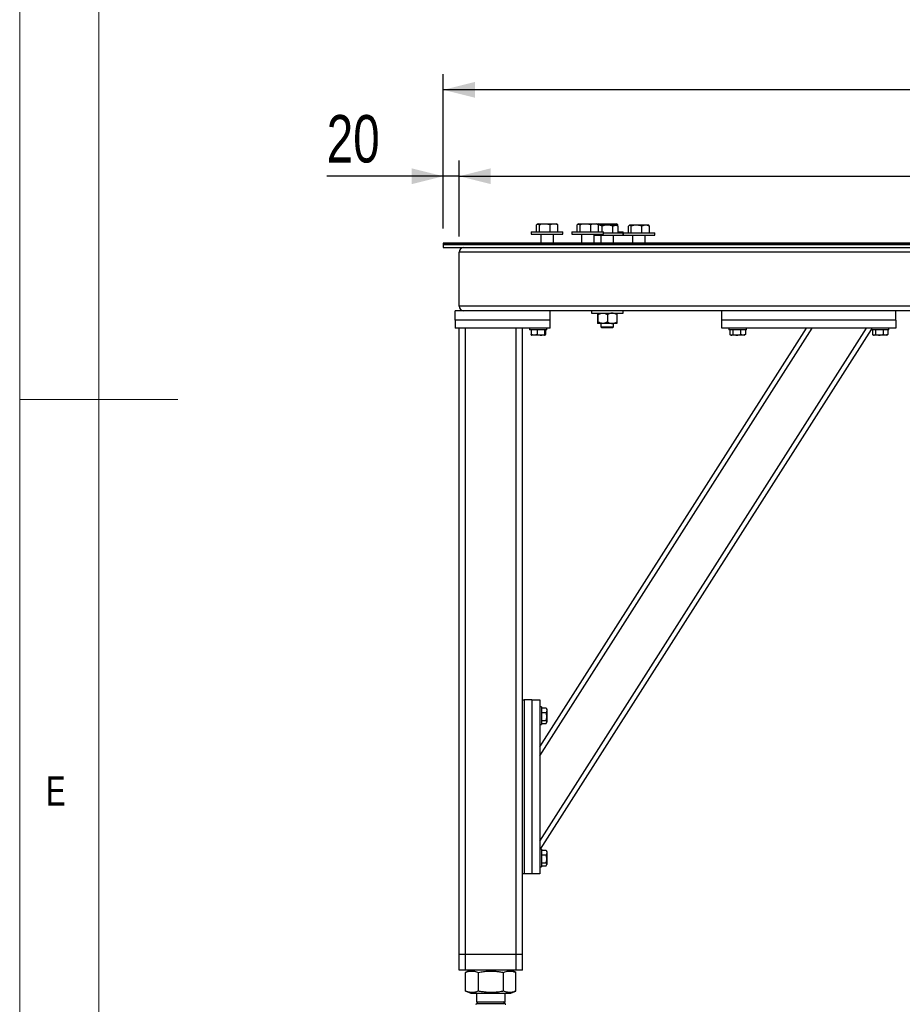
# Model space of a CAD drawing. Header units: millimetres. Extents: x 5 to 589, y 5 to 415.
# Tile 3 of 115: x 5 to 61, y 172 to 234. Entities that reach past the tile are written whole.
import ezdxf

# ---------------------------------------------------------------- set-up
doc = ezdxf.new("R2010")
doc.units = ezdxf.units.MM
doc.layers.add('COTES', color=1, linetype='Continuous')
doc.layers.add('NOTES', color=6, linetype='Continuous')
doc.layers.add('TRAIT-FORT', color=4, linetype='Continuous', lineweight=25)
doc.styles.add('SLDTEXTSTYLE0', font='TXT', dxfattribs={"width": 0.75})
doc.dimstyles.new('SLDDIMSTYLE0', dxfattribs={"dimtxt": 3, "dimasz": 2, "dimexe": 0, "dimexo": 0.0625, "dimgap": 0.75, "dimtad": 1, "dimlfac": 20, "dimrnd": 1e-09, "dimzin": 12, "dimdsep": 46, "dimtxsty": 'SLDTEXTSTYLE0', "dimsah": 1, "dimcen": 0.09, "dimadec": 0, "dimazin": 3, "dimtfac": 1, "dimtofl": 0, "dimtmove": 0, "dimatfit": 3, "dimfxl": 1, "dimfrac": 2, "dimtolj": 1, "dimtzin": 12, "dimarcsym": 0})
doc.dimstyles.new('SLDDIMSTYLE1', dxfattribs={"dimtxt": 3, "dimasz": 2, "dimexe": 0, "dimexo": 0.0625, "dimgap": 0.75, "dimtad": 1, "dimlfac": 20, "dimrnd": 1e-09, "dimzin": 12, "dimdsep": 46, "dimtxsty": 'SLDTEXTSTYLE0', "dimsah": 1, "dimcen": 0.09, "dimadec": 0, "dimazin": 3, "dimtfac": 1, "dimtmove": 0, "dimatfit": 0, "dimfxl": 1, "dimfrac": 2, "dimtolj": 1, "dimtzin": 12, "dimarcsym": 0})

# ---------------------------------------------------------------- blocks, each defined once
blk = doc.blocks.new('_D_2')
at = {"layer": 'COTES', "color": 1, "transparency": 16777216}
for p, q in [((31.77, 220.802), (31.77, 225.109)), ((32.77, 220.302), (32.77, 225.109)), ((31.77, 224.109), (24.403, 224.109)), ((32.77, 224.109), (31.77, 224.109)), ((32.77, 224.109), (35.77, 224.109))]:
    blk.add_line(p, q, dxfattribs=at)
for points in [[(31.77, 224.109), (29.77, 224.609), (29.77, 223.609)], [(32.77, 224.109), (34.77, 223.609), (34.77, 224.609)]]:
    blk.add_solid(points, dxfattribs=at)
at = {"layer": 'COTES', "color": 1, "transparency": 16777216, "insert": (24.403, 227.976), "char_height": 3, "attachment_point": 1, "style": 'SLDTEXTSTYLE0'}
blk.add_mtext('20', dxfattribs=at)
blk = doc.blocks.new('_D_3')
at = {"layer": 'COTES', "color": 1, "transparency": 16777216}
for p, q in [((32.77, 220.302), (32.77, 225.109)), ((367.02, 220.302), (367.02, 225.109)), ((32.77, 224.109), (367.02, 224.109))]:
    blk.add_line(p, q, dxfattribs=at)
for points in [[(32.77, 224.109), (34.77, 223.609), (34.77, 224.609)], [(367.02, 224.109), (365.02, 224.609), (365.02, 223.609)]]:
    blk.add_solid(points, dxfattribs=at)
at = {"layer": 'COTES', "color": 1, "transparency": 16777216, "char_height": 3, "attachment_point": 1, "style": 'SLDTEXTSTYLE0'}
for s, insert in [('6685', (188.643, 227.976)), ('Cadre', (198.635, 227.976))]:
    blk.add_mtext(s, dxfattribs=dict(at, insert=insert))
blk = doc.blocks.new('_D_5')
at = {"layer": 'COTES', "color": 1, "transparency": 16777216}
for p, q in [((31.77, 220.802), (31.77, 230.57)), ((368.52, 220.602), (368.52, 230.57)), ((368.52, 229.57), (31.77, 229.57))]:
    blk.add_line(p, q, dxfattribs=at)
for points in [[(31.77, 229.57), (33.77, 229.07), (33.77, 230.07)], [(368.52, 229.57), (366.52, 230.07), (366.52, 229.07)]]:
    blk.add_solid(points, dxfattribs=at)
at = {"layer": 'COTES', "color": 1, "transparency": 16777216, "char_height": 3, "attachment_point": 1, "style": 'SLDTEXTSTYLE0'}
for s, insert in [('6735', (190.518, 233.437)), ('Toles', (200.51, 233.437))]:
    blk.add_mtext(s, dxfattribs=dict(at, insert=insert))

msp = doc.modelspace()

# ---------------------------------------------------------------- linework, layer by layer
at = {"color": 7, "linetype": 'Continuous', "lineweight": 18}
for p, q in [((5, 415), (5, 5)), ((10, 410), (10, 10)), ((5, 210), (15, 210))]:
    msp.add_line(p, q, dxfattribs=at)
at = {"layer": 'TRAIT-FORT', "color": 4, "linetype": 'Continuous', "lineweight": 25}
for p, q in [((37.66128, 220.60158), (37.66128, 221.03067)), ((37.76256, 221.10157), (37.70925, 221.07082)), ((37.76256, 221.10157), (38.19143, 221.10157)), ((37.84839, 220.60158), (37.84839, 221.03067)), ((38.19143, 221.10157), (38.90249, 221.10157)), ((38.51968, 220.60158), (38.51968, 221.03067)), ((38.9558, 221.07082), (38.90249, 221.10157)), ((39.00377, 221.03067), (38.9557, 221.07065)), ((39.00377, 220.60158), (39.00377, 221.03067)), ((40.22514, 220.60158), (40.22514, 221.03067)), ((40.32642, 221.10157), (40.27311, 221.07082)), ((40.32642, 221.10157), (40.75529, 221.10157)), ((40.41225, 220.60158), (40.41225, 221.03067)), ((40.75529, 221.10157), (41.46634, 221.10157)), ((41.08354, 220.60158), (41.08354, 221.03067)), ((41.51966, 221.07082), (41.46634, 221.10157)), ((41.55723, 221.10157), (41.51184, 221.07535)), ((41.56762, 221.03067), (41.51956, 221.07065)), ((41.55723, 221.10157), (41.98619, 221.10157)), ((41.56762, 220.60158), (41.56762, 221.03067)), ((41.56762, 221.02657), (41.64258, 221.02657)), ((41.64258, 221.02657), (42.69725, 221.02657)), ((41.64306, 221.02657), (41.64306, 221.03067)), ((41.98619, 221.10157), (42.69725, 221.10157)), ((42.31435, 221.02657), (42.31435, 221.03067)), ((42.75047, 221.07082), (42.69725, 221.10157)), ((42.80874, 220.96217), (42.69725, 221.02657)), ((42.79853, 221.03067), (42.75037, 221.07065)), ((42.79853, 220.9681), (42.79853, 221.03067)), ((43.56481, 221.02657), (43.5115, 220.99583)), ((43.56481, 221.02657), (43.99377, 221.02657)), ((43.99377, 221.02657), (44.70483, 221.02657)), ((44.75805, 220.99583), (44.70483, 221.02657)), ((37.33255, 220.60158), (37.33255, 220.45157)), ((37.33255, 220.60158), (38.17865, 220.60158)), ((37.33255, 220.45157), (38.17865, 220.45157)), ((37.9325, 220.45157), (37.9325, 219.87658)), ((38.17865, 220.60158), (39.3325, 220.60158)), ((38.17865, 220.45157), (39.3325, 220.45157)), ((38.73254, 219.87658), (38.73254, 220.45157)), ((39.3325, 220.45157), (39.3325, 220.60158)), ((39.89641, 220.60158), (39.89641, 220.45157)), ((39.89641, 220.60158), (40.74251, 220.60158)), ((39.89641, 220.45157), (40.74251, 220.45157)), ((40.49636, 220.45157), (40.49636, 219.87658)), ((40.74251, 220.60158), (41.89636, 220.60158)), ((40.74251, 220.45157), (41.89636, 220.45157)), ((41.2964, 219.87658), (41.2964, 220.45157)), ((41.79946, 220.60158), (41.79946, 220.95566)), ((41.89636, 220.45157), (41.89636, 220.60158)), ((41.89636, 220.52658), (43.12726, 220.52658)), ((42.49202, 220.52658), (42.49202, 220.95566)), ((42.8197, 220.52658), (42.8197, 220.95566)), ((42.8197, 220.60158), (43.12726, 220.60158)), ((43.12726, 220.52658), (43.12726, 220.60158)), ((43.12726, 220.37659), (43.12726, 220.52658)), ((43.1348, 220.52658), (43.1348, 220.37659)), ((43.1348, 220.52658), (43.9809, 220.52658)), ((43.46353, 220.52658), (43.46353, 220.95566)), ((43.65064, 220.52658), (43.65064, 220.95566)), ((43.9809, 220.52658), (45.13484, 220.52658)), ((44.32193, 220.52658), (44.32193, 220.95566)), ((44.80611, 220.95566), (44.75795, 220.99564)), ((44.80611, 220.52658), (44.80611, 220.95566)), ((45.13484, 220.37659), (45.13484, 220.52658)), ((31.77024, 219.87658), (31.77024, 219.80157)), ((94.77025, 219.87658), (31.77024, 219.87658)), ((31.77024, 219.80157), (94.77025, 219.80157)), ((90.5203, 219.80157), (31.77024, 219.80157)), ((31.77024, 219.80157), (31.77024, 219.60159)), ((41.2964, 220.37659), (43.12726, 220.37659)), ((41.72727, 220.37659), (41.72727, 219.87658)), ((42.52721, 219.87658), (42.52721, 220.37659)), ((43.1348, 220.37659), (43.9809, 220.37659)), ((43.73485, 220.37659), (43.73485, 219.87658)), ((43.9809, 220.37659), (45.13484, 220.37659)), ((44.53479, 219.87658), (44.53479, 220.37659)), ((31.77024, 219.60159), (90.5203, 219.60159)), ((32.77027, 215.90157), (32.77027, 219.30158)), ((89.52028, 219.30158), (32.77027, 219.30158)), ((32.52031, 215.00158), (32.52031, 215.60159)), ((38.52025, 215.60159), (32.52031, 215.60159)), ((89.52028, 215.90157), (32.77027, 215.90157)), ((49.3703, 215.60159), (38.52025, 215.60159)), ((38.52025, 215.00158), (38.52025, 215.60159)), ((41.12722, 215.60159), (41.12722, 215.45158)), ((41.12722, 215.45158), (41.33121, 215.45158)), ((41.33121, 215.45158), (43.12726, 215.45158)), ((43.12726, 215.45158), (43.12726, 215.60159)), ((49.3703, 215.00158), (49.3703, 215.60159)), ((60.37027, 215.60159), (49.3703, 215.60159)), ((85.77024, 215.60159), (60.37027, 215.60159)), ((60.37027, 215.00158), (60.37027, 215.60159)), ((32.52031, 215.00158), (32.52031, 214.50157)), ((38.52025, 215.00158), (32.52031, 215.00158)), ((38.52025, 214.50157), (38.52025, 215.00158)), ((41.51679, 215.35876), (41.51679, 214.89439)), ((41.84343, 214.80158), (41.52748, 214.80158)), ((41.53825, 215.35876), (41.53825, 214.89439)), ((41.72727, 214.80158), (41.72727, 214.58159)), ((42.4431, 214.80158), (41.84343, 214.80158)), ((42.1486, 215.35876), (42.1486, 214.89439)), ((42.72691, 214.80158), (42.4431, 214.80158)), ((42.52721, 214.58159), (42.52721, 214.80158)), ((42.73759, 215.35876), (42.73759, 214.89439)), ((49.3703, 214.50157), (49.3703, 215.00158)), ((60.37027, 215.00158), (49.3703, 215.00158)), ((60.37027, 215.00158), (60.37027, 214.50157)), ((38.52025, 214.50157), (32.52031, 214.50157)), ((32.77027, 174.90158), (32.77027, 214.50157)), ((33.17024, 174.90158), (33.17024, 214.50157)), ((36.37029, 174.90158), (36.37029, 214.50157)), ((36.77026, 191.00158), (36.77026, 214.50157)), ((37.2203, 214.50157), (37.2203, 214.40158)), ((37.26226, 214.40158), (37.2203, 214.40158)), ((38.32027, 214.40158), (37.26226, 214.40158)), ((37.31824, 214.40158), (37.31824, 214.10182)), ((37.70963, 214.40158), (37.70963, 214.10182)), ((37.87023, 182.06036), (58.5147, 214.50157)), ((37.87023, 187.462), (55.07728, 214.50157)), ((37.87023, 188.02078), (54.72165, 214.50157)), ((37.90208, 181.55158), (58.82026, 214.42301)), ((38.16167, 214.40158), (38.16167, 214.10182)), ((38.22233, 214.40158), (38.22233, 214.10182)), ((38.32027, 214.40158), (38.32027, 214.50157)), ((41.72727, 214.58159), (41.7822, 214.52658)), ((41.72727, 214.58159), (41.78716, 214.58159)), ((41.83389, 214.52658), (41.7822, 214.52658)), ((41.78716, 214.58159), (42.52721, 214.58159)), ((42.47228, 214.52658), (41.83389, 214.52658)), ((42.47228, 214.52658), (42.52721, 214.58159)), ((60.37027, 214.50157), (49.3703, 214.50157)), ((49.82025, 214.50157), (49.82025, 214.40158)), ((50.5809, 214.40158), (49.82025, 214.40158)), ((49.88328, 214.40158), (49.88328, 214.10182)), ((50.0743, 214.40158), (50.0743, 214.10182)), ((50.56125, 214.40158), (50.56125, 214.10182)), ((50.92031, 214.40158), (50.5809, 214.40158)), ((50.85727, 214.40158), (50.85727, 214.10182)), ((50.92031, 214.40158), (50.92031, 214.50157)), ((58.82026, 214.50157), (58.82026, 214.40158)), ((59.58091, 214.40158), (58.82026, 214.40158)), ((58.8833, 214.40158), (58.8833, 214.10182)), ((59.07432, 214.40158), (59.07432, 214.10182)), ((59.56127, 214.40158), (59.56127, 214.10182)), ((59.92023, 214.40158), (59.58091, 214.40158)), ((59.85729, 214.40158), (59.85729, 214.10182)), ((59.92023, 214.40158), (59.92023, 214.50157)), ((37.34199, 214.06574), (37.3665, 214.05158)), ((38.17397, 214.05158), (37.3665, 214.05158)), ((38.17397, 214.05158), (38.19858, 214.06574)), ((49.90798, 214.08539), (49.96654, 214.05158)), ((50.32045, 214.05158), (49.96654, 214.05158)), ((50.77402, 214.05158), (50.32045, 214.05158)), ((50.77402, 214.05158), (50.83257, 214.08539)), ((50.85727, 214.10182), (50.83162, 214.08703)), ((58.9079, 214.08539), (58.96655, 214.05158)), ((59.32037, 214.05158), (58.96655, 214.05158)), ((59.77403, 214.05158), (59.32037, 214.05158)), ((59.77403, 214.05158), (59.83259, 214.08539)), ((59.85729, 214.10182), (59.83163, 214.08703)), ((36.77026, 180.00157), (36.77026, 191.00158)), ((36.77026, 191.00158), (36.8703, 191.00158)), ((36.8703, 191.00158), (36.8703, 180.00157)), ((37.37022, 191.00158), (36.8703, 191.00158)), ((37.37022, 191.00158), (37.87023, 191.00158)), ((37.37022, 191.00158), (37.37022, 180.00157)), ((37.87023, 191.00158), (37.87023, 180.00157)), ((37.97027, 190.55157), (37.87023, 190.55157)), ((37.97027, 190.55157), (37.97027, 190.21225)), ((37.97027, 190.48858), (38.27001, 190.48858)), ((37.97027, 190.21225), (37.97027, 189.45158)), ((37.97027, 190.19258), (38.27001, 190.19258)), ((38.27001, 190.48858), (38.28479, 190.46297)), ((38.32027, 190.40532), (38.28641, 190.4639)), ((38.32027, 190.40532), (38.32027, 189.95171)), ((38.32027, 189.95171), (38.32027, 189.59782)), ((37.87023, 189.45158), (37.97027, 189.45158)), ((37.97027, 189.70559), (38.27001, 189.70559)), ((37.97027, 189.51459), (38.27001, 189.51459)), ((38.28641, 189.53924), (38.32027, 189.59782)), ((37.97027, 181.55158), (37.87023, 181.55158)), ((37.97027, 181.55158), (37.97027, 181.21226)), ((37.97027, 181.48856), (38.27001, 181.48856)), ((37.97027, 181.21226), (37.97027, 180.45159)), ((37.97027, 181.19259), (38.27001, 181.19259)), ((38.27001, 181.48856), (38.28479, 181.46296)), ((38.32027, 181.40533), (38.28641, 181.46391)), ((38.32027, 181.40533), (38.32027, 180.95172)), ((37.97027, 180.7056), (38.27001, 180.7056)), ((38.28641, 180.53925), (38.32027, 180.59783)), ((38.32027, 180.95172), (38.32027, 180.59783)), ((36.77026, 174.90158), (36.77026, 180.00157)), ((36.8703, 180.00157), (36.77026, 180.00157)), ((37.37022, 180.00157), (36.8703, 180.00157)), ((37.87023, 180.00157), (37.37022, 180.00157)), ((37.87023, 180.45159), (37.97027, 180.45159)), ((37.97027, 180.51458), (38.27001, 180.51458)), ((33.17024, 174.90158), (32.77027, 174.90158)), ((32.77027, 173.90158), (32.77027, 174.90158)), ((36.37029, 174.90158), (33.17024, 174.90158)), ((33.17024, 173.90158), (33.17024, 174.90158)), ((36.77026, 174.90158), (36.37029, 174.90158)), ((36.37029, 173.90158), (36.37029, 174.90158)), ((36.77026, 173.90158), (36.77026, 174.90158)), ((33.17024, 173.90158), (32.77027, 173.90158)), ((36.37029, 173.90158), (33.17024, 173.90158)), ((33.19475, 173.7741), (33.18263, 173.76976)), ((33.18263, 172.58339), (33.18263, 173.76976)), ((33.50879, 173.90158), (33.19341, 173.77417)), ((33.99307, 172.58339), (33.99307, 173.76976)), ((35.58074, 172.58339), (35.58074, 173.76976)), ((36.34712, 173.77417), (36.03174, 173.90158)), ((36.35789, 172.58339), (36.35789, 173.76976)), ((36.77026, 173.90158), (36.37029, 173.90158)), ((33.18263, 172.58339), (33.19475, 172.57924)), ((33.19341, 172.57898), (33.50879, 172.45157)), ((33.50879, 172.45157), (34.15281, 172.45157)), ((33.87023, 172.45157), (33.87023, 171.90983)), ((34.15281, 172.45157), (36.03174, 172.45157)), ((35.67029, 171.90983), (35.67029, 172.45157)), ((36.03174, 172.45157), (36.34712, 172.57898)), ((33.97848, 171.90983), (33.87023, 171.80157)), ((33.87023, 171.90983), (35.67029, 171.90983)), ((35.67029, 171.80157), (35.56205, 171.90983)), ((33.87023, 171.80157), (35.67029, 171.80157))]:
    msp.add_line(p, q, dxfattribs=at)
for centre, radius, start, end in [((33.07027, 219.30158), 0.3, 90, 180), ((33.07027, 215.90158), 0.3, 180, 270), ((33.82027, 171.80158), 0.05, 270, 360), ((35.72027, 171.80158), 0.05, 180, 270)]:
    msp.add_arc(centre, radius, start, end, dxfattribs=at)
for points, knots in [([(37.66128, 221.03067), (37.67752, 221.04615), (37.71036, 221.07745), (37.75906, 221.0889), (37.80546, 221.07208), (37.834, 221.04455), (37.84839, 221.03067)], [0, 0, 0, 0, 0.264571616, 0.534861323, 0.765351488, 1, 1, 1, 1]), ([(38.51968, 221.03067), (38.47747, 221.04223), (38.39267, 221.06545), (38.24866, 221.08591), (38.08792, 221.08456), (37.95012, 221.05959), (37.87091, 221.03707), (37.84839, 221.03067)], [0, 0, 0, 0, 0.19229515, 0.38631886, 0.6382417, 0.8971777, 1, 1, 1, 1]), ([(39.00377, 221.03067), (38.96178, 221.04615), (38.87688, 221.07745), (38.75093, 221.08891), (38.63062, 221.07205), (38.5569, 221.04455), (38.51968, 221.03067)], [0, 0, 0, 0, 0.26462306, 0.53501694, 0.76525976, 1, 1, 1, 1]), ([(40.22514, 221.03067), (40.24138, 221.04615), (40.27422, 221.07744), (40.32288, 221.08891), (40.36935, 221.07206), (40.39786, 221.04455), (40.41225, 221.03067)], [0, 0, 0, 0, 0.26464042, 0.53500042, 0.76529046, 1, 1, 1, 1]), ([(41.08354, 221.03067), (41.04132, 221.04223), (40.95653, 221.06545), (40.81256, 221.08592), (40.65184, 221.08458), (40.51399, 221.05954), (40.43479, 221.03707), (40.41225, 221.03067)], [0, 0, 0, 0, 0.19223022, 0.38612405, 0.6381788, 0.89698571, 1, 1, 1, 1]), ([(41.56762, 221.03067), (41.52561, 221.04615), (41.44062, 221.07747), (41.31494, 221.0889), (41.19452, 221.07207), (41.12075, 221.04455), (41.08354, 221.03067)], [0, 0, 0, 0, 0.264482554, 0.535025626, 0.765405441, 1, 1, 1, 1]), ([(41.5146, 221.07375), (41.52844, 221.07894), (41.55678, 221.08958), (41.60033, 221.07159), (41.62873, 221.04439), (41.64306, 221.03067)], [0, 0, 0, 0, 0.32094165, 0.65729654, 1, 1, 1, 1]), ([(41.79946, 220.95566), (41.77655, 220.96715), (41.73048, 220.99025), (41.65285, 221.01175), (41.59823, 221.00728), (41.56762, 221.00477)], [0, 0, 0, 0, 0.30316981, 0.60957595, 1, 1, 1, 1]), ([(42.31435, 221.03067), (42.27217, 221.04223), (42.18738, 221.06547), (42.0434, 221.08591), (41.88265, 221.08458), (41.7448, 221.05954), (41.66561, 221.03707), (41.64306, 221.03067)], [0, 0, 0, 0, 0.19210202, 0.3861256, 0.63817972, 0.89698597, 1, 1, 1, 1]), ([(42.49202, 220.95566), (42.43191, 220.97114), (42.31039, 221.00244), (42.13035, 221.0139), (41.95824, 220.99706), (41.85271, 220.96954), (41.79946, 220.95566)], [0, 0, 0, 0, 0.26460724, 0.53492231, 0.76531127, 1, 1, 1, 1]), ([(42.79853, 221.03067), (42.75649, 221.04615), (42.6715, 221.07745), (42.54563, 221.0889), (42.4254, 221.07209), (42.35158, 221.04455), (42.31435, 221.03067)], [0, 0, 0, 0, 0.26455078, 0.53487519, 0.76542701, 1, 1, 1, 1]), ([(42.49202, 220.95566), (42.52045, 220.97115), (42.57789, 221.00244), (42.66321, 221.01378), (42.74062, 220.99822), (42.78683, 220.973), (42.80826, 220.96131)], [0, 0, 0, 0, 0.274476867, 0.554491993, 0.793453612, 1, 1, 1, 1]), ([(43.46353, 220.95566), (43.47977, 220.97114), (43.51261, 221.00244), (43.56131, 221.0139), (43.60771, 220.99707), (43.63625, 220.96955), (43.65064, 220.95566)], [0, 0, 0, 0, 0.264571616, 0.534861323, 0.765351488, 1, 1, 1, 1]), ([(44.32193, 220.95566), (44.27975, 220.96722), (44.19499, 220.99046), (44.05098, 221.0109), (43.89023, 221.00956), (43.75242, 220.98459), (43.67319, 220.96207), (43.65064, 220.95566)], [0, 0, 0, 0, 0.19216665, 0.38618952, 0.63824271, 0.89704233, 1, 1, 1, 1]), ([(44.80611, 220.95566), (44.76408, 220.97114), (44.67913, 221.00243), (44.55328, 221.0139), (44.43286, 220.99705), (44.35914, 220.96954), (44.32193, 220.95566)], [0, 0, 0, 0, 0.26469112, 0.53496545, 0.76528141, 1, 1, 1, 1]), ([(41.52748, 215.45158), (41.52561, 215.44621), (41.5219, 215.43556), (41.51849, 215.38422), (41.51679, 215.35876)], [0, 0, 0, 0, 0.50403962, 1, 1, 1, 1]), ([(41.53825, 215.35876), (41.53676, 215.38044), (41.53373, 215.42455), (41.53023, 215.44965), (41.52796, 215.45124), (41.52748, 215.45158)], [0, 0, 0, 0, 0.43259675, 0.88003313, 1, 1, 1, 1]), ([(41.53825, 215.35876), (41.58004, 215.38044), (41.66504, 215.42454), (41.77042, 215.44967), (41.83064, 215.45124), (41.84343, 215.45158)], [0, 0, 0, 0, 0.43238254, 0.87948779, 1, 1, 1, 1]), ([(41.84343, 215.45158), (41.8971, 215.44621), (42.00359, 215.43556), (42.10053, 215.38422), (42.1486, 215.35876)], [0, 0, 0, 0, 0.50404326, 1, 1, 1, 1]), ([(42.4431, 215.45158), (42.41131, 215.44948), (42.34676, 215.44523), (42.24738, 215.41234), (42.18312, 215.37749), (42.1486, 215.35876)], [0, 0, 0, 0, 0.30997757, 0.62930001, 1, 1, 1, 1]), ([(42.73759, 215.35876), (42.71588, 215.37092), (42.66156, 215.40134), (42.56864, 215.43759), (42.49052, 215.45106), (42.44815, 215.45152), (42.4431, 215.45158)], [0, 0, 0, 0, 0.23459535, 0.58705783, 0.9507277, 1, 1, 1, 1]), ([(42.72691, 215.45158), (42.72883, 215.44621), (42.73263, 215.43556), (42.73595, 215.38422), (42.73759, 215.35876)], [0, 0, 0, 0, 0.50404742, 1, 1, 1, 1]), ([(41.51679, 214.89439), (41.51827, 214.87271), (41.52128, 214.82861), (41.52493, 214.80348), (41.52703, 214.80191), (41.52748, 214.80158)], [0, 0, 0, 0, 0.432372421, 0.879576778, 1, 1, 1, 1]), ([(41.52748, 214.80158), (41.52938, 214.80695), (41.53317, 214.81762), (41.53657, 214.86893), (41.53825, 214.89439)], [0, 0, 0, 0, 0.50378452, 1, 1, 1, 1]), ([(41.84343, 214.80158), (41.78972, 214.80694), (41.6832, 214.81757), (41.58629, 214.86893), (41.53825, 214.89439)], [0, 0, 0, 0, 0.50426639, 1, 1, 1, 1]), ([(42.1486, 214.89439), (42.10682, 214.87271), (42.02182, 214.82861), (41.91643, 214.80348), (41.85621, 214.80191), (41.84343, 214.80158)], [0, 0, 0, 0, 0.43238254, 0.87948779, 1, 1, 1, 1]), ([(42.1486, 214.89439), (42.18312, 214.87567), (42.24654, 214.84128), (42.34589, 214.80819), (42.41041, 214.8038), (42.4431, 214.80158)], [0, 0, 0, 0, 0.37068567, 0.68111231, 1, 1, 1, 1]), ([(42.4431, 214.80158), (42.44815, 214.80163), (42.4893, 214.80208), (42.56749, 214.81526), (42.66045, 214.85118), (42.71588, 214.88223), (42.73759, 214.89439)], [0, 0, 0, 0, 0.04927243, 0.40106487, 0.765404, 1, 1, 1, 1]), ([(42.73759, 214.89439), (42.73617, 214.87271), (42.73327, 214.8286), (42.72945, 214.80349), (42.72736, 214.80191), (42.72691, 214.80158)], [0, 0, 0, 0, 0.432364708, 0.879576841, 1, 1, 1, 1]), ([(37.34208, 214.06689), (37.34142, 214.06689), (37.33542, 214.06692), (37.32737, 214.08171), (37.32027, 214.09735), (37.31824, 214.10182)], [0, 0, 0, 0, 0.08216455, 0.73791721, 1, 1, 1, 1]), ([(37.70963, 214.10182), (37.67565, 214.09084), (37.60693, 214.06865), (37.50524, 214.06058), (37.40796, 214.07243), (37.34832, 214.09197), (37.31824, 214.10182)], [0, 0, 0, 0, 0.26457876, 0.53503823, 0.76555379, 1, 1, 1, 1]), ([(37.70963, 214.10182), (37.74888, 214.09084), (37.82823, 214.06867), (37.94575, 214.06057), (38.05805, 214.07245), (38.12692, 214.09197), (38.16167, 214.10182)], [0, 0, 0, 0, 0.26468071, 0.53501476, 0.76534866, 1, 1, 1, 1]), ([(38.22233, 214.10182), (38.21463, 214.08662), (38.2019, 214.06148), (38.18328, 214.06386), (38.17097, 214.08126), (38.16374, 214.09725), (38.16167, 214.10182)], [0, 0, 0, 0, 0.38529404, 0.63753195, 0.89647626, 1, 1, 1, 1]), ([(49.88328, 214.10182), (49.89984, 214.09084), (49.93334, 214.06864), (49.98308, 214.06057), (50.03046, 214.07247), (50.05959, 214.09197), (50.0743, 214.10182)], [0, 0, 0, 0, 0.264316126, 0.534879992, 0.765122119, 1, 1, 1, 1]), ([(50.0743, 214.10182), (50.13625, 214.08662), (50.23872, 214.06148), (50.38733, 214.06385), (50.48733, 214.08127), (50.54482, 214.09725), (50.56125, 214.10182)], [0, 0, 0, 0, 0.38549908, 0.63772523, 0.89649426, 1, 1, 1, 1]), ([(50.85727, 214.10182), (50.83158, 214.09085), (50.77969, 214.06868), (50.7027, 214.06057), (50.62911, 214.07246), (50.58402, 214.09197), (50.56125, 214.10182)], [0, 0, 0, 0, 0.26478347, 0.5349168, 0.76523056, 1, 1, 1, 1]), ([(58.8833, 214.10182), (58.89986, 214.09084), (58.93338, 214.06864), (58.98295, 214.06057), (59.0305, 214.07246), (59.05962, 214.09197), (59.07432, 214.10182)], [0, 0, 0, 0, 0.26431618, 0.53480571, 0.76512207, 1, 1, 1, 1]), ([(59.07432, 214.10182), (59.13626, 214.08662), (59.23873, 214.06148), (59.38735, 214.06385), (59.48734, 214.08127), (59.54484, 214.09725), (59.56127, 214.10182)], [0, 0, 0, 0, 0.38549908, 0.63772523, 0.89649426, 1, 1, 1, 1]), ([(59.85729, 214.10182), (59.8316, 214.09085), (59.7797, 214.06868), (59.70272, 214.06057), (59.62913, 214.07246), (59.58403, 214.09197), (59.56127, 214.10182)], [0, 0, 0, 0, 0.26478347, 0.5349168, 0.76523056, 1, 1, 1, 1]), ([(38.27001, 190.48858), (38.28099, 190.46289), (38.30319, 190.411), (38.31124, 190.33398), (38.2994, 190.26042), (38.27987, 190.21534), (38.27001, 190.19258)], [0, 0, 0, 0, 0.26479782, 0.53496076, 0.76524442, 1, 1, 1, 1]), ([(38.27001, 189.70559), (38.28519, 189.76755), (38.31029, 189.87002), (38.30801, 190.01865), (38.29061, 190.11866), (38.27459, 190.17616), (38.27001, 190.19258)], [0, 0, 0, 0, 0.38554669, 0.63765289, 0.89653778, 1, 1, 1, 1]), ([(38.27001, 189.51459), (38.281, 189.53118), (38.30322, 189.56473), (38.31123, 189.61428), (38.2994, 189.66186), (38.27987, 189.69092), (38.27001, 189.70559)], [0, 0, 0, 0, 0.26436429, 0.53485189, 0.76516459, 1, 1, 1, 1]), ([(38.27001, 181.48856), (38.281, 181.46289), (38.30319, 181.41101), (38.31124, 181.33399), (38.29941, 181.2604), (38.27987, 181.21534), (38.27001, 181.19259)], [0, 0, 0, 0, 0.26477694, 0.53494732, 0.76526608, 1, 1, 1, 1]), ([(38.27001, 180.7056), (38.28519, 180.76756), (38.31029, 180.87003), (38.30801, 181.01866), (38.29061, 181.11867), (38.27459, 181.17617), (38.27001, 181.19259)], [0, 0, 0, 0, 0.38554669, 0.63765289, 0.89653778, 1, 1, 1, 1]), ([(38.27001, 180.51458), (38.281, 180.53117), (38.30322, 180.56474), (38.31123, 180.6143), (38.2994, 180.66183), (38.27987, 180.69091), (38.27001, 180.7056)], [0, 0, 0, 0, 0.26437779, 0.53486058, 0.76515063, 1, 1, 1, 1]), ([(33.18263, 173.76976), (33.23674, 173.78934), (33.33921, 173.82642), (33.4899, 173.85397), (33.62359, 173.85808), (33.74766, 173.84371), (33.86785, 173.81597), (33.94998, 173.78566), (33.99307, 173.76976)], [0, 0, 0, 0, 0.20209579, 0.38277126, 0.55531531, 0.69299235, 0.83891522, 1, 1, 1, 1]), ([(33.99307, 173.76976), (34.09906, 173.78934), (34.29978, 173.82642), (34.59494, 173.85397), (34.85688, 173.85808), (35.09979, 173.84371), (35.33542, 173.81596), (35.49632, 173.78566), (35.58074, 173.76976)], [0, 0, 0, 0, 0.2020862, 0.38272274, 0.55530676, 0.69297777, 0.83889333, 1, 1, 1, 1]), ([(35.58074, 173.76976), (35.63258, 173.78934), (35.73077, 173.82643), (35.87538, 173.85397), (36.00346, 173.85809), (36.12247, 173.84369), (36.23376, 173.81706), (36.30847, 173.78841), (36.34578, 173.7741)], [0, 0, 0, 0, 0.20526184, 0.38879319, 0.56412519, 0.70400801, 0.85217868, 1, 1, 1, 1]), ([(33.99307, 172.58339), (33.939, 172.56381), (33.8366, 172.52673), (33.68589, 172.49918), (33.55221, 172.49508), (33.42813, 172.50943), (33.30796, 172.53723), (33.22576, 172.5675), (33.18263, 172.58339)], [0, 0, 0, 0, 0.20206596, 0.38274158, 0.55528578, 0.69296293, 0.83888768, 1, 1, 1, 1]), ([(35.58074, 172.58339), (35.47476, 172.56381), (35.27403, 172.52673), (34.97887, 172.49918), (34.71693, 172.49508), (34.47401, 172.50943), (34.23839, 172.53723), (34.07749, 172.5675), (33.99307, 172.58339)], [0, 0, 0, 0, 0.20208781, 0.38272449, 0.55530721, 0.69297834, 0.83889577, 1, 1, 1, 1]), ([(36.34578, 172.57924), (36.29792, 172.56123), (36.20372, 172.52578), (36.06329, 172.49922), (35.93506, 172.49507), (35.81608, 172.50942), (35.70077, 172.53723), (35.62205, 172.5675), (35.58074, 172.58339)], [0, 0, 0, 0, 0.18946802, 0.37296619, 0.54832433, 0.68820436, 0.83637386, 1, 1, 1, 1])]:
    msp.add_open_spline(points, degree=3, knots=knots, dxfattribs=at)

# ---------------------------------------------------------------- texts
at = {"layer": 'NOTES', "color": 211, "insert": (6.66667, 186.16802), "char_height": 1.85208, "attachment_point": 1, "style": 'SLDTEXTSTYLE0'}
msp.add_mtext('E', dxfattribs=at)

# ---------------------------------------------------------------- dimensions: what is measured, and where the dimension line sits
at = {"layer": 'COTES', "color": 1}
for base, p1, p2, text, picture, middle in [((31.77027, 229.5702), (368.52027, 219.60158), (31.77027, 219.80158), '<> Toles', '_D_5', (200.14527, 229.5702)), ((367.02027, 224.10853), (32.77027, 219.30158), (367.02027, 219.30158), '<> Cadre', '_D_3', (199.89527, 224.10853))]:
    dim = msp.add_linear_dim(base=base, p1=p1, p2=p2, text=text, dimstyle='SLDDIMSTYLE0', dxfattribs=at)
    dim.commit()
    dim.dimension.update_dxf_attribs({"geometry": picture, "text_midpoint": middle, "dimtype": 160})
dim = msp.add_linear_dim(base=(31.77027, 224.10853), p1=(32.77027, 219.30158), p2=(31.77027, 219.80158), dimstyle='SLDDIMSTYLE1', dxfattribs=at)
dim.commit()
dim.dimension.update_dxf_attribs({"geometry": '_D_2', "text_midpoint": (26.61962, 224.10853), "dimtype": 160})

doc.saveas('drawing.dxf')
